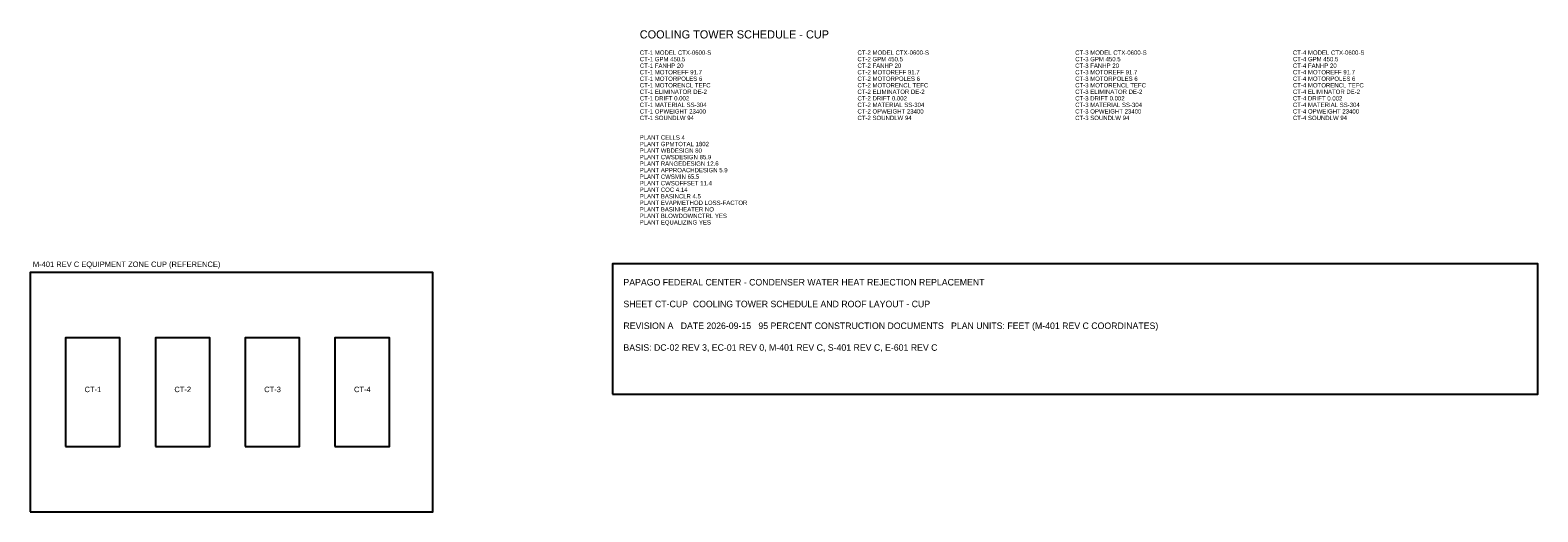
# Model space of a CAD drawing. Header units: feet. Extents: x 8 to 285, y 8 to 97.
import ezdxf

# ---------------------------------------------------------------- set-up
doc = ezdxf.new("R2010")
doc.units = ezdxf.units.FT
doc.header["$MEASUREMENT"] = 0
for name, color, linetype in [('G-TBLK', 7, 'Continuous'), ('M-CTWR-PLAN', 4, 'Continuous'), ('M-CTWR-SCHD', 7, 'Continuous'), ('M-EQPM-ZONE-REF', 8, 'Continuous')]:
    doc.layers.add(name, color=color, linetype=linetype)

msp = doc.modelspace()

# ---------------------------------------------------------------- linework, layer by layer
at = {"layer": 'G-TBLK'}
msp.add_lwpolyline([(115, 29.6), (285, 29.6), (285, 53.6), (115, 53.6)], close=True, dxfattribs=at)
at = {"layer": 'M-CTWR-PLAN'}
for points in [[(14.5, 20), (24.5, 20), (24.5, 40), (14.5, 40)], [(31, 20), (41, 20), (41, 40), (31, 40)], [(47.5, 20), (57.5, 20), (57.5, 40), (47.5, 40)], [(64, 20), (74, 20), (74, 40), (64, 40)]]:
    msp.add_lwpolyline(points, close=True, dxfattribs=at)
at = {"layer": 'M-EQPM-ZONE-REF'}
msp.add_lwpolyline([(8, 8), (82, 8), (82, 52), (8, 52)], close=True, dxfattribs=at)

# ---------------------------------------------------------------- texts
at = {"layer": 'G-TBLK'}
for s, height, p in [('COOLING TOWER SCHEDULE - CUP', 1.5, (120, 95)), ('PAPAGO FEDERAL CENTER - CONDENSER WATER HEAT REJECTION REPLACEMENT', 1.2, (117, 49.6)), ('SHEET CT-CUP  COOLING TOWER SCHEDULE AND ROOF LAYOUT - CUP', 1.2, (117, 45.6)), ('REVISION A   DATE 2026-09-15   95 PERCENT CONSTRUCTION DOCUMENTS   PLAN UNITS: FEET (M-401 REV C COORDINATES)', 1.2, (117, 41.6)), ('BASIS: DC-02 REV 3, EC-01 REV 0, M-401 REV C, S-401 REV C, E-601 REV C', 1.2, (117, 37.6))]:
    msp.add_text(s, height=height, dxfattribs=at).set_placement(p)
at = {"layer": 'M-CTWR-SCHD'}
for s, p in [('CT-1 MODEL CTX-0600-S', (120, 92)), ('CT-1 GPM 450.5', (120, 90.8)), ('CT-2 MODEL CTX-0600-S', (160, 92)), ('CT-2 GPM 450.5', (160, 90.8)), ('CT-3 MODEL CTX-0600-S', (200, 92)), ('CT-3 GPM 450.5', (200, 90.8)), ('CT-4 MODEL CTX-0600-S', (240, 92)), ('CT-4 GPM 450.5', (240, 90.8)), ('CT-1 FANHP 20', (120, 89.6)), ('CT-1 MOTOREFF 91.7', (120, 88.4)), ('CT-2 FANHP 20', (160, 89.6)), ('CT-2 MOTOREFF 91.7', (160, 88.4)), ('CT-3 FANHP 20', (200, 89.6)), ('CT-3 MOTOREFF 91.7', (200, 88.4)), ('CT-4 FANHP 20', (240, 89.6)), ('CT-4 MOTOREFF 91.7', (240, 88.4)), ('CT-1 MOTORPOLES 6', (120, 87.2)), ('CT-1 MOTORENCL TEFC', (120, 86)), ('CT-2 MOTORPOLES 6', (160, 87.2)), ('CT-2 MOTORENCL TEFC', (160, 86)), ('CT-3 MOTORPOLES 6', (200, 87.2)), ('CT-3 MOTORENCL TEFC', (200, 86)), ('CT-4 MOTORPOLES 6', (240, 87.2)), ('CT-4 MOTORENCL TEFC', (240, 86)), ('CT-1 ELIMINATOR DE-2', (120, 84.8)), ('CT-1 DRIFT 0.002', (120, 83.6)), ('CT-1 MATERIAL SS-304', (120, 82.4)), ('CT-2 ELIMINATOR DE-2', (160, 84.8)), ('CT-2 DRIFT 0.002', (160, 83.6)), ('CT-2 MATERIAL SS-304', (160, 82.4)), ('CT-3 ELIMINATOR DE-2', (200, 84.8)), ('CT-3 DRIFT 0.002', (200, 83.6)), ('CT-3 MATERIAL SS-304', (200, 82.4)), ('CT-4 ELIMINATOR DE-2', (240, 84.8)), ('CT-4 DRIFT 0.002', (240, 83.6)), ('CT-4 MATERIAL SS-304', (240, 82.4)), ('CT-1 OPWEIGHT 23400', (120, 81.2)), ('CT-1 SOUNDLW 94', (120, 80)), ('CT-2 OPWEIGHT 23400', (160, 81.2)), ('CT-2 SOUNDLW 94', (160, 80)), ('CT-3 OPWEIGHT 23400', (200, 81.2)), ('CT-3 SOUNDLW 94', (200, 80)), ('CT-4 OPWEIGHT 23400', (240, 81.2)), ('CT-4 SOUNDLW 94', (240, 80)), ('PLANT CELLS 4', (120, 76.4)), ('PLANT GPMTOTAL 1802', (120, 75.2)), ('PLANT WBDESIGN 80', (120, 74)), ('PLANT CWSDESIGN 85.9', (120, 72.8)), ('PLANT RANGEDESIGN 12.6', (120, 71.6)), ('PLANT APPROACHDESIGN 5.9', (120, 70.4)), ('PLANT CWSMIN 65.5', (120, 69.2)), ('PLANT CWSOFFSET 11.4', (120, 68)), ('PLANT COC 4.14', (120, 66.8)), ('PLANT BASINCLR 4.5', (120, 65.6)), ('PLANT EVAPMETHOD LOSS-FACTOR', (120, 64.4)), ('PLANT BASINHEATER NO', (120, 63.2)), ('PLANT BLOWDOWNCTRL YES', (120, 62)), ('PLANT EQUALIZING YES', (120, 60.8))]:
    msp.add_text(s, height=0.8, dxfattribs=at).set_placement(p)
at = {"layer": 'M-EQPM-ZONE-REF'}
for s, p in [('M-401 REV C EQUIPMENT ZONE CUP (REFERENCE)', (8.5, 53)), ('CT-1', (18, 30)), ('CT-2', (34.5, 30)), ('CT-3', (51, 30)), ('CT-4', (67.5, 30))]:
    msp.add_text(s, height=1, dxfattribs=at).set_placement(p)

doc.saveas('drawing.dxf')
